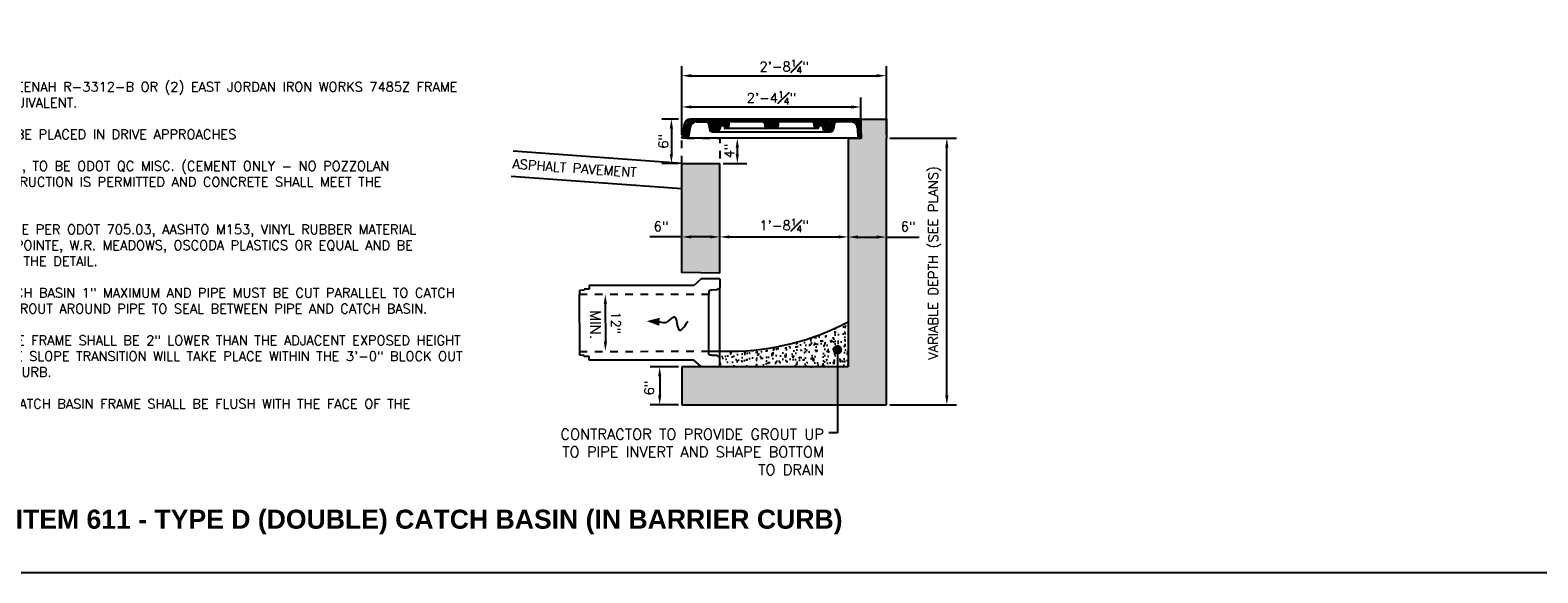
# Model space of a CAD drawing. Header units: feet. Extents: x 1489871 to 1489993, y 656800 to 656821.
# Tile 2 of 18: x 1489942 to 1489962, y 656800 to 656807. Entities that reach past the tile are written whole.
import ezdxf

# ---------------------------------------------------------------- set-up
doc = ezdxf.new("R2010")
doc.units = ezdxf.units.FT
doc.header["$MEASUREMENT"] = 0
doc.linetypes.add('F', pattern=[0.15, 0.1, -0.05])
for name, color, linetype in [('DETAIL', 1, 'Continuous'), ('DETAILS', 4, 'Continuous'), ('P-HATCH', 247, 'Continuous'), ('text', 9, 'Continuous')]:
    doc.layers.add(name, color=color, linetype=linetype)
doc.layers.add('SCRATCH', color=94, linetype='Continuous', plot=False)
doc.styles.add('RS1', font='SIMPLEX.SHX', dxfattribs={"height": 0.1})
doc.styles.add('SOLID', font='arialbd.ttf')
doc.styles.add('STANARD', font='SIMPLEX.shx')
doc.styles.get("Standard").update_dxf_attribs({"font": 'simplex.shx'})
doc.dimstyles.get("Standard").update_dxf_attribs({"dimtxt": 0.18, "dimasz": 0.18, "dimexe": 0.18, "dimexo": 0.0625, "dimgap": 0.09, "dimtad": 0, "dimtih": 1, "dimtoh": 1, "dimdec": 4, "dimzin": 0, "dimdsep": 46, "dimtxsty": 'Standard', "dimcen": 0.09, "dimadec": 0, "dimazin": 0, "dimtfac": 1, "dimtdec": 4, "dimtofl": 0, "dimtmove": 0, "dimatfit": 3, "dimfxl": 1, "dimtolj": 1, "dimtzin": 0, "dimarcsym": 0})
pattern_1 = [(45, (1489946.515724, 656812.865962), (-0.01473139, 0.01473139), [])]
pattern_2 = [(50, (1489756.88586, 656798.56566), (0.17931505, -0.01568803), [0.01875, -0.20625]), (355, (1489756.88586, 656798.56566), (-0.03468783, 0.18804803), [0.015, -0.165]), (100.45144, (1489756.9008, 656798.56435), (0.14462721, 0.17236), [0.01593505, -0.17528553]), (46.1842, (1489756.88586, 656798.61566), (0.26681033, -0.04137982), [0.028125, -0.309375]), (96.63564, (1489756.9081, 656798.6122), (0.2336655, 0.24352965), [0.0239026, -0.26292844]), (351.18416, (1489756.88586, 656798.61566), (0.2336655, 0.24352965), [0.0225, -0.2475]), (21, (1489756.91086, 656798.60316), (0.14922676, -0.10065472), [0.01875, -0.20625]), (326, (1489756.91086, 656798.60316), (0.06082883, 0.18128751), [0.015, -0.165]), (71.45144, (1489756.9233, 656798.59477), (0.2100556, 0.08063279), [0.01593505, -0.17528553]), (37.5, (1489756.885856, 656798.56566), (0.003039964, 0.083223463), [0, -0.163, 0, -0.1675, 0, -0.165625]), (7.5, (1489756.88586, 656798.56566), (0.065767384, 0.098602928), [0, -0.0955, 0, -0.15925, 0, -0.063125]), (327.5, (1489756.830106, 656798.56566), (0.13345561, -0.005638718), [0, -0.0625, 0, -0.195, 0, -0.25875]), (317.5, (1489756.80511, 656798.56566), (0.14579654, 0.025026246), [0, -0.08125, 0, -0.1295, 0, -0.18375])]

# ---------------------------------------------------------------- blocks, each defined once
blk = doc.blocks.new('*D364')
at = {"layer": 'DEFPOINTS', "color": 0, "linetype": 'Continuous', "transparency": 16777216}
for p in [(1489952.587, 656804.286), (1489953.087, 656804.366), (1489953.087, 656804.286)]:
    blk.add_point(p, dxfattribs=at)
at = {"layer": 'text', "color": 0, "linetype": 'Continuous', "lineweight": -2, "transparency": 16777216}
for p, q in [((1489952.713, 656804.366), (1489952.961, 656804.366)), ((1489953.087, 656804.366), (1489953.52, 656804.366))]:
    blk.add_line(p, q, dxfattribs=at)
at = {"layer": 'text', "color": 0, "linetype": 'Continuous', "transparency": 16777216}
for points in [[(1489952.713, 656804.387), (1489952.713, 656804.345), (1489952.587, 656804.366)], [(1489952.961, 656804.387), (1489952.961, 656804.345), (1489953.087, 656804.366)]]:
    blk.add_solid(points, dxfattribs=at)
at = {"layer": 'text', "color": 0, "linetype": 'Continuous', "transparency": 16777216, "insert": (1489953.373, 656804.504), "char_height": 0.126, "attachment_point": 5}
blk.add_mtext('\\A1;6"', dxfattribs=at)
blk = doc.blocks.new('*D365')
at = {"layer": 'DEFPOINTS', "color": 0, "linetype": 'Continuous', "transparency": 16777216}
for p in [(1489952.587, 656804.368), (1489950.9, 656804.164), (1489952.587, 656804.164)]:
    blk.add_point(p, dxfattribs=at)
at = {"layer": 'text', "color": 0, "linetype": 'Continuous', "lineweight": -2, "transparency": 16777216}
blk.add_line((1489951.026, 656804.368), (1489952.461, 656804.368), dxfattribs=at)
at = {"layer": 'text', "color": 0, "linetype": 'Continuous', "transparency": 16777216}
for points in [[(1489951.026, 656804.389), (1489951.026, 656804.347), (1489950.9, 656804.368)], [(1489952.461, 656804.389), (1489952.461, 656804.347), (1489952.587, 656804.368)]]:
    blk.add_solid(points, dxfattribs=at)
at = {"layer": 'text', "color": 0, "linetype": 'Continuous', "transparency": 16777216, "insert": (1489951.744, 656804.519), "char_height": 0.126, "attachment_point": 5, "rotation": 359.991}
blk.add_mtext('\\A1;1\'-8{\\H0.7x;\\S1#4;}"', dxfattribs=at)
blk = doc.blocks.new('*D366')
at = {"layer": 'DEFPOINTS', "color": 0, "linetype": 'Continuous', "transparency": 16777216}
for p in [(1489949.315, 656803.614), (1489949.315, 656802.864), (1489949.396, 656802.864)]:
    blk.add_point(p, dxfattribs=at)
at = {"layer": 'text', "color": 0, "linetype": 'Continuous', "lineweight": -2, "transparency": 16777216}
blk.add_line((1489949.395, 656803.488), (1489949.396, 656802.99), dxfattribs=at)
at = {"layer": 'text', "color": 0, "linetype": 'Continuous', "transparency": 16777216}
for points in [[(1489949.416, 656803.488), (1489949.374, 656803.488), (1489949.395, 656803.614)], [(1489949.417, 656802.99), (1489949.375, 656802.99), (1489949.396, 656802.864)]]:
    blk.add_solid(points, dxfattribs=at)
at = {"layer": 'text', "color": 0, "linetype": 'Continuous', "transparency": 16777216, "insert": (1489949.533, 656803.239), "char_height": 0.126, "attachment_point": 5, "rotation": 270.0419}
blk.add_mtext('\\A1;12"', dxfattribs=at)
blk = doc.blocks.new('*D367')
at = {"layer": 'DEFPOINTS', "color": 0, "linetype": 'Continuous', "transparency": 16777216}
for p in [(1489953.088, 656805.667), (1489953.882, 656805.667), (1489953.088, 656802.16)]:
    blk.add_point(p, dxfattribs=at)
at = {"layer": 'text', "color": 0, "linetype": 'Continuous', "lineweight": -2, "transparency": 16777216}
for p, q in [((1489953.131, 656805.667), (1489954.008, 656805.667)), ((1489953.882, 656802.286), (1489953.882, 656805.541)), ((1489953.131, 656802.16), (1489954.008, 656802.16))]:
    blk.add_line(p, q, dxfattribs=at)
at = {"layer": 'text', "color": 0, "linetype": 'Continuous', "transparency": 16777216}
for points in [[(1489953.861, 656805.541), (1489953.903, 656805.541), (1489953.882, 656805.667)], [(1489953.861, 656802.286), (1489953.903, 656802.286), (1489953.882, 656802.16)]]:
    blk.add_solid(points, dxfattribs=at)
at = {"layer": 'text', "color": 0, "linetype": 'Continuous', "transparency": 16777216, "insert": (1489953.723, 656804.028), "char_height": 0.126, "attachment_point": 5, "rotation": 90}
blk.add_mtext('\\A1;VARIABLE DEPTH (SEE PLANS)', dxfattribs=at)
blk = doc.blocks.new('*D368')
at = {"layer": 'DEFPOINTS', "color": 0, "linetype": 'Continuous', "transparency": 16777216}
for p in [(1489950.4, 656804.368), (1489950.9, 656804.368), (1489950.9, 656804.368)]:
    blk.add_point(p, dxfattribs=at)
at = {"layer": 'text', "color": 0, "linetype": 'Continuous', "lineweight": -2, "transparency": 16777216}
for p, q in [((1489950.4, 656804.368), (1489949.98, 656804.368)), ((1489950.774, 656804.368), (1489950.526, 656804.368))]:
    blk.add_line(p, q, dxfattribs=at)
at = {"layer": 'text', "color": 0, "linetype": 'Continuous', "transparency": 16777216}
for points in [[(1489950.526, 656804.389), (1489950.526, 656804.347), (1489950.4, 656804.368)], [(1489950.774, 656804.389), (1489950.774, 656804.347), (1489950.9, 656804.368)]]:
    blk.add_solid(points, dxfattribs=at)
at = {"layer": 'text', "color": 0, "linetype": 'Continuous', "transparency": 16777216, "insert": (1489950.127, 656804.506), "char_height": 0.126, "attachment_point": 5}
blk.add_mtext('\\A1;6"', dxfattribs=at)
blk = doc.blocks.new('*D369')
at = {"layer": 'DEFPOINTS', "color": 0, "linetype": 'Continuous', "transparency": 16777216}
for p in [(1489950.4, 656802.66), (1489950.109, 656802.16), (1489950.4, 656802.16)]:
    blk.add_point(p, dxfattribs=at)
at = {"layer": 'text', "color": 0, "linetype": 'Continuous', "lineweight": -2, "transparency": 16777216}
for p, q in [((1489950.356, 656802.66), (1489949.983, 656802.66)), ((1489950.109, 656802.534), (1489950.109, 656802.286)), ((1489950.356, 656802.16), (1489949.983, 656802.16))]:
    blk.add_line(p, q, dxfattribs=at)
at = {"layer": 'text', "color": 0, "linetype": 'Continuous', "transparency": 16777216}
for points in [[(1489950.088, 656802.534), (1489950.13, 656802.534), (1489950.109, 656802.66)], [(1489950.088, 656802.286), (1489950.13, 656802.286), (1489950.109, 656802.16)]]:
    blk.add_solid(points, dxfattribs=at)
at = {"layer": 'text', "color": 0, "linetype": 'Continuous', "transparency": 16777216, "insert": (1489949.971, 656802.382), "char_height": 0.126, "attachment_point": 5, "rotation": 90}
blk.add_mtext('\\A1;6"', dxfattribs=at)
blk = doc.blocks.new('*D370')
at = {"layer": 'DEFPOINTS', "color": 0, "linetype": 'Continuous', "transparency": 16777216}
for p in [(1489953.088, 656806.487), (1489950.4, 656805.667), (1489953.088, 656805.667)]:
    blk.add_point(p, dxfattribs=at)
at = {"layer": 'text', "color": 0, "linetype": 'Continuous', "lineweight": -2, "transparency": 16777216}
for p, q in [((1489950.4, 656805.711), (1489950.4, 656806.613)), ((1489950.526, 656806.487), (1489952.962, 656806.487)), ((1489953.088, 656805.711), (1489953.088, 656806.613))]:
    blk.add_line(p, q, dxfattribs=at)
at = {"layer": 'text', "color": 0, "linetype": 'Continuous', "transparency": 16777216}
for points in [[(1489950.526, 656806.508), (1489950.526, 656806.466), (1489950.4, 656806.487)], [(1489952.962, 656806.508), (1489952.962, 656806.466), (1489953.088, 656806.487)]]:
    blk.add_solid(points, dxfattribs=at)
at = {"layer": 'text', "color": 0, "linetype": 'Continuous', "transparency": 16777216, "insert": (1489951.744, 656806.607), "char_height": 0.126, "attachment_point": 5}
blk.add_mtext('\\A1;2\'-8{\\H0.7x;\\S1#4;}"', dxfattribs=at)
blk = doc.blocks.new('*D371')
at = {"layer": 'DEFPOINTS', "color": 0, "linetype": 'Continuous', "transparency": 16777216}
for p in [(1489952.754, 656806.076), (1489950.4, 656805.667), (1489952.754, 656805.667)]:
    blk.add_point(p, dxfattribs=at)
at = {"layer": 'text', "color": 0, "linetype": 'Continuous', "lineweight": -2, "transparency": 16777216}
for p, q in [((1489950.4, 656805.711), (1489950.4, 656806.202)), ((1489950.526, 656806.076), (1489952.628, 656806.076)), ((1489952.754, 656805.711), (1489952.754, 656806.202))]:
    blk.add_line(p, q, dxfattribs=at)
at = {"layer": 'text', "color": 0, "linetype": 'Continuous', "transparency": 16777216}
for points in [[(1489950.526, 656806.097), (1489950.526, 656806.055), (1489950.4, 656806.076)], [(1489952.628, 656806.097), (1489952.628, 656806.055), (1489952.754, 656806.076)]]:
    blk.add_solid(points, dxfattribs=at)
at = {"layer": 'text', "color": 0, "linetype": 'Continuous', "transparency": 16777216, "insert": (1489951.577, 656806.196), "char_height": 0.126, "attachment_point": 5}
blk.add_mtext('\\A1;2\'-4{\\H0.7x;\\S1#4;}"', dxfattribs=at)
blk = doc.blocks.new('*D372')
at = {"layer": 'DEFPOINTS', "color": 0, "linetype": 'Continuous', "transparency": 16777216}
for p in [(1489950.9, 656805.667), (1489950.9, 656805.334), (1489951.129, 656805.333)]:
    blk.add_point(p, dxfattribs=at)
at = {"layer": 'text', "color": 0, "linetype": 'Continuous', "lineweight": -2, "transparency": 16777216}
for p, q in [((1489951.129, 656805.541), (1489951.129, 656805.459)), ((1489950.944, 656805.334), (1489951.255, 656805.333))]:
    blk.add_line(p, q, dxfattribs=at)
at = {"layer": 'text', "color": 0, "linetype": 'Continuous', "transparency": 16777216}
for points in [[(1489951.108, 656805.541), (1489951.15, 656805.541), (1489951.129, 656805.667)], [(1489951.108, 656805.459), (1489951.15, 656805.459), (1489951.129, 656805.333)]]:
    blk.add_solid(points, dxfattribs=at)
at = {"layer": 'text', "color": 0, "linetype": 'Continuous', "transparency": 16777216, "insert": (1489951.023, 656805.5), "char_height": 0.126, "attachment_point": 5, "rotation": 89.9578}
blk.add_mtext('\\A1;4"', dxfattribs=at)
blk = doc.blocks.new('*D373')
at = {"layer": 'DEFPOINTS', "color": 0, "linetype": 'Continuous', "transparency": 16777216}
for p in [(1489950.4, 656805.917), (1489950.263, 656805.334), (1489950.4, 656805.334)]:
    blk.add_point(p, dxfattribs=at)
at = {"layer": 'text', "color": 0, "linetype": 'Continuous', "lineweight": -2, "transparency": 16777216}
for p, q in [((1489950.356, 656805.917), (1489950.137, 656805.917)), ((1489950.263, 656805.791), (1489950.263, 656805.46)), ((1489950.356, 656805.334), (1489950.137, 656805.334))]:
    blk.add_line(p, q, dxfattribs=at)
at = {"layer": 'text', "color": 0, "linetype": 'Continuous', "transparency": 16777216}
for points in [[(1489950.242, 656805.791), (1489950.284, 656805.791), (1489950.263, 656805.917)], [(1489950.242, 656805.46), (1489950.284, 656805.46), (1489950.263, 656805.334)]]:
    blk.add_solid(points, dxfattribs=at)
at = {"layer": 'text', "color": 0, "linetype": 'Continuous', "transparency": 16777216, "insert": (1489950.157, 656805.625), "char_height": 0.126, "attachment_point": 5, "rotation": 90}
blk.add_mtext('\\A1;6"', dxfattribs=at)

msp = doc.modelspace()

# ---------------------------------------------------------------- hatches: boundary and pattern name
at = {"layer": 'DETAILS'}
h = msp.add_hatch(dxfattribs=at)
h.set_pattern_fill('_USER', color=247, scale=0.020833, angle=45, style=0, pattern_type=0)
h.set_pattern_definition(pattern_1)
h.paths.add_polyline_path([(1489950.83441, 656805.83364), (1489950.82712, 656805.91698), (1489950.51404, 656805.91698, 0.36397023), (1489950.43197, 656805.84811), (1489950.40003, 656805.66698), (1489950.48465, 656805.66698), (1489950.51016, 656805.81165, -0.36397023), (1489950.59223, 656805.88052), (1489950.71169, 656805.88052, -0.36397023), (1489950.75273, 656805.84609), (1489950.76354, 656805.78474, 0.36397023), (1489950.80458, 656805.75031), (1489950.85521, 656805.75031, 0.33486027), (1489950.89527, 656805.78053), (1489950.91045, 656805.83364)])
h = msp.add_hatch(dxfattribs=at)
h.set_pattern_fill('_USER', color=247, scale=0.020833, angle=-45, style=0, pattern_type=0)
h.set_pattern_definition([(315, (1489949.128758, 656809.586887), (0.01473139, 0.01473139), [])])
h.paths.add_polyline_path([(1489951.66653, 656805.8615, -0.38887873), (1489951.68729, 656805.88052), (1489952.11434, 656805.88052, -0.38887873), (1489952.1351, 656805.8615), (1489952.14076, 656805.79673, 0.38887873), (1489952.14595, 656805.79198), (1489952.18849, 656805.79198, 0.38887873), (1489952.19368, 656805.79673), (1489952.19524, 656805.81462, -0.38887873), (1489952.216, 656805.83364), (1489952.31462, 656805.83364), (1489952.32191, 656805.91698), (1489950.83232, 656805.91698), (1489950.83962, 656805.83364), (1489950.93823, 656805.83364, -0.38887873), (1489950.95899, 656805.81462), (1489950.96055, 656805.79673, 0.38887873), (1489950.96574, 656805.79198), (1489951.00828, 656805.79198, 0.38887873), (1489951.01347, 656805.79673), (1489951.01914, 656805.8615, -0.38887873), (1489951.03989, 656805.88052), (1489951.46695, 656805.88052, -0.38887873), (1489951.4877, 656805.8615), (1489951.49337, 656805.79673, 0.38887873), (1489951.49856, 656805.79198), (1489951.65568, 656805.79198, 0.38887873), (1489951.66087, 656805.79673)])
h = msp.add_hatch(dxfattribs=at)
h.set_pattern_fill('_USER', color=247, scale=0.020833, angle=45, style=0, pattern_type=0)
h.set_pattern_definition(pattern_1)
h.paths.add_polyline_path([(1489952.34966, 656805.75031, 0.36397023), (1489952.39069, 656805.78474), (1489952.40151, 656805.84609, -0.36397023), (1489952.44254, 656805.88052), (1489952.62499, 656805.88052, -0.40487307), (1489952.70828, 656805.79985), (1489952.71253, 656805.66698), (1489952.7542, 656805.66698), (1489952.7462, 656805.91698), (1489952.32712, 656805.91698), (1489952.31983, 656805.83364), (1489952.24378, 656805.83364), (1489952.25896, 656805.78053, 0.33486027), (1489952.29902, 656805.75031)])
at = {"layer": 'P-HATCH', "linetype": 'Continuous'}
h = msp.add_hatch(dxfattribs=at)
h.set_pattern_fill('AR-CONC', color=256, scale=0.025)
h.set_pattern_definition(pattern_2)
h.paths.add_polyline_path([(1489950.90003, 656805.33345), (1489950.40003, 656805.33384), (1489950.40003, 656803.89598), (1489950.89873, 656803.89353)], flags=17)
h.paths.add_polyline_path([(1489953.08753, 656805.91723), (1489952.7542, 656805.91723), (1489952.7542, 656805.66698), (1489952.58753, 656805.66698), (1489952.58753, 656802.65956), (1489951.90003, 656802.65956), (1489950.40003, 656802.65956), (1489950.40003, 656802.15956), (1489951.90003, 656802.15956), (1489953.08753, 656802.15956)])
h = msp.add_hatch(dxfattribs=at)
h.set_pattern_fill('AR-CONC', color=256, scale=0.025)
h.set_pattern_definition(pattern_2)
edge = h.paths.add_edge_path()
edge.add_arc((1489951.02108, 656806.21388), 3.34978, 270.439516, 297.88051, ccw=False)
edge.add_line((1489951.04678, 656802.86421), (1489950.90059, 656802.86416))
edge.add_line((1489950.90059, 656802.86416), (1489950.90063, 656802.77316))
edge.add_line((1489950.90063, 656802.77316), (1489950.90058, 656802.65956))
edge.add_line((1489950.90058, 656802.65956), (1489951.90003, 656802.65956))
edge.add_line((1489951.90003, 656802.65956), (1489952.58753, 656802.65956))
edge.add_line((1489952.58753, 656802.65956), (1489952.58753, 656803.25293))

# ---------------------------------------------------------------- linework, layer by layer
at = {"layer": 'DETAIL', "linetype": 'Continuous'}
for p, q in [((1489952.58753, 656805.66698), (1489952.58753, 656802.65956)), ((1489953.08753, 656802.15956), (1489953.08753, 656805.66698)), ((1489950.89873, 656803.89353), (1489950.89873, 656805.33364)), ((1489949.18135, 656803.68165), (1489949.11662, 656803.67994)), ((1489949.11662, 656803.67994), (1489949.11662, 656803.66601)), ((1489949.18292, 656803.7297), (1489949.18135, 656803.68165)), ((1489950.5574, 656803.72936), (1489949.18292, 656803.7297)), ((1489950.65591, 656803.81806), (1489950.5574, 656803.72936)), ((1489950.90019, 656803.81823), (1489950.65591, 656803.81806)), ((1489949.11662, 656803.66601), (1489949.05747, 656803.66569)), ((1489949.05747, 656803.66569), (1489949.05759, 656803.61353)), ((1489949.05793, 656802.81137), (1489949.05799, 656802.86353)), ((1489949.11708, 656802.81111), (1489949.05793, 656802.81137)), ((1489949.1171, 656802.79718), (1489949.11708, 656802.81111)), ((1489949.18182, 656802.79555), (1489949.1171, 656802.79718)), ((1489949.18345, 656802.74749), (1489949.18182, 656802.79555)), ((1489950.55792, 656802.74931), (1489949.18345, 656802.74749)), ((1489950.65653, 656802.66071), (1489950.55792, 656802.74931)), ((1489950.40003, 656802.65956), (1489950.40003, 656802.15956)), ((1489951.90003, 656802.65956), (1489950.40003, 656802.65956)), ((1489950.90058, 656802.66081), (1489950.65653, 656802.66071)), ((1489952.58753, 656802.65956), (1489951.90003, 656802.65956)), ((1489950.40003, 656802.15956), (1489953.08753, 656802.15956))]:
    msp.add_line(p, q, dxfattribs=at)
at = {"layer": 'DETAIL', "linetype": 'F', "ltscale": 0.0625}
for p, q in [((1489949.05759, 656803.61353), (1489950.75463, 656803.61477)), ((1489949.05799, 656802.86353), (1489950.75503, 656802.86411))]:
    msp.add_line(p, q, dxfattribs=at)
at = {"layer": 'DETAIL', "linetype": 'Continuous', "flags": 128}
for points in [[(1489952.58753, 656805.66698), (1489952.7542, 656805.66698), (1489952.7542, 656805.91723), (1489953.08753, 656805.91723), (1489953.08753, 656805.66698)], [(1489950.40003, 656805.33364), (1489950.89979, 656805.33364)]]:
    msp.add_lwpolyline(points, dxfattribs=at)
at = {"layer": 'DETAIL', "linetype": 'F', "ltscale": 0.0625, "flags": 128}
msp.add_lwpolyline([(1489950.40003, 656805.33364), (1489950.40003, 656805.66698), (1489950.90003, 656805.66698), (1489950.89979, 656805.33364)], dxfattribs=at)
at = {"layer": 'DETAIL', "linetype": 'Continuous'}
for points in [[(1489950.40003, 656805.33364), (1489948.1838, 656805.49657)], [(1489950.89873, 656803.89353), (1489950.40003, 656803.90075), (1489950.40003, 656805.33364)], [(1489950.40003, 656804.99941), (1489948.15936, 656805.16413)], [(1489950.90063, 656802.77316), (1489950.90013, 656803.70587)], [(1489949.05799, 656802.86353), (1489949.05759, 656803.61353)], [(1489950.75503, 656802.86411), (1489950.75463, 656803.61477)]]:
    msp.add_lwpolyline(points, dxfattribs=at)
for points in [[(1489950.90019, 656803.81823), (1489950.90013, 656803.70587, -0.30017441), (1489950.85488, 656803.67179), (1489950.79712, 656803.66834, 0.06150134), (1489950.77009, 656803.66335, 0.28872188), (1489950.75604, 656803.64678), (1489950.75463, 656803.61477)], [(1489950.90058, 656802.66081), (1489950.90063, 656802.77316, 0.30017441), (1489950.85534, 656802.8072), (1489950.79758, 656802.81059, -0.06150134), (1489950.77054, 656802.81555, -0.28872188), (1489950.75648, 656802.8321), (1489950.75503, 656802.86411)]]:
    msp.add_lwpolyline(points, format="xyb", dxfattribs=at)
at = {"layer": 'DETAIL', "flags": 128}
msp.add_lwpolyline([(1489949.9384, 656803.2606, 0, 0.10547, 0), (1489950.10652, 656803.25234, 0.10547, 0.10547, 0)], format="xyseb", dxfattribs=at)
at = {"layer": 'DETAIL'}
msp.add_lwpolyline([(1489950.75503, 656802.86411), (1489951.04678, 656802.86421, 0.1203094), (1489952.58753, 656803.25293, 0.1203094)], format="xyb", dxfattribs=at)
msp.add_spline([(1489950.10652, 656803.25234), (1489950.20266, 656803.24762), (1489950.30102, 656803.31587), (1489950.36362, 656803.1454), (1489950.48082, 656803.26139)], degree=3, dxfattribs=at)
at = {"layer": 'DETAILS', "color": 247}
for p, q in [((1489952.7462, 656805.91698), (1489950.51404, 656805.91698)), ((1489950.59223, 656805.88052), (1489950.71169, 656805.88052)), ((1489950.82712, 656805.91698), (1489950.83441, 656805.83364)), ((1489950.83232, 656805.91698), (1489950.83962, 656805.83364)), ((1489952.32191, 656805.91698), (1489950.83232, 656805.91698)), ((1489951.01914, 656805.8615), (1489951.01347, 656805.79673)), ((1489951.46695, 656805.88052), (1489951.03989, 656805.88052)), ((1489951.4877, 656805.8615), (1489951.49337, 656805.79673)), ((1489951.66653, 656805.8615), (1489951.66087, 656805.79673)), ((1489952.11434, 656805.88052), (1489951.68729, 656805.88052)), ((1489952.1351, 656805.8615), (1489952.14076, 656805.79673)), ((1489952.32191, 656805.91698), (1489952.31462, 656805.83364)), ((1489952.32712, 656805.91698), (1489952.31983, 656805.83364)), ((1489952.62499, 656805.88052), (1489952.44254, 656805.88052)), ((1489952.7462, 656805.91698), (1489952.7542, 656805.66698)), ((1489950.43197, 656805.84811), (1489950.40003, 656805.66698)), ((1489950.40003, 656805.66698), (1489950.40003, 656805.67459)), ((1489952.7542, 656805.66698), (1489950.40003, 656805.66698)), ((1489950.51016, 656805.81165), (1489950.48465, 656805.66698)), ((1489950.75273, 656805.84609), (1489950.76354, 656805.78474)), ((1489950.80458, 656805.75031), (1489952.34966, 656805.75031)), ((1489950.83441, 656805.83364), (1489950.93823, 656805.83364)), ((1489950.93823, 656805.83364), (1489950.83962, 656805.83364)), ((1489950.91045, 656805.83364), (1489950.89527, 656805.78053)), ((1489950.95899, 656805.81462), (1489950.96055, 656805.79673)), ((1489952.18849, 656805.79198), (1489950.96574, 656805.79198)), ((1489952.19524, 656805.81462), (1489952.19368, 656805.79673)), ((1489952.31462, 656805.83364), (1489952.216, 656805.83364)), ((1489952.216, 656805.83364), (1489952.31983, 656805.83364)), ((1489952.24378, 656805.83364), (1489952.25896, 656805.78053)), ((1489952.40151, 656805.84609), (1489952.39069, 656805.78474)), ((1489952.70828, 656805.79985), (1489952.71253, 656805.66698))]:
    msp.add_line(p, q, dxfattribs=at)
for centre, radius, start, end in [((1489950.51404, 656805.83364), 0.08333, 90, 170), ((1489950.59223, 656805.79718), 0.08333, 90, 170), ((1489950.71169, 656805.83885), 0.04167, 10, 90), ((1489951.03989, 656805.85968), 0.02083, 90, 175), ((1489951.46695, 656805.85968), 0.02083, 5, 90), ((1489951.68729, 656805.85968), 0.02083, 90, 175), ((1489952.11434, 656805.85968), 0.02083, 5, 90), ((1489952.44254, 656805.83885), 0.04167, 90, 170), ((1489952.62499, 656805.79718), 0.08333, 1.833203, 90), ((1489950.80458, 656805.79198), 0.04167, 190, 270), ((1489950.85521, 656805.79198), 0.04167, 270, 344.054604), ((1489950.93823, 656805.81281), 0.02083, 5, 90), ((1489950.96574, 656805.79718), 0.00521, 185, 270), ((1489951.00828, 656805.79718), 0.00521, 270, 355), ((1489951.49856, 656805.79718), 0.00521, 185, 270), ((1489951.65568, 656805.79718), 0.00521, 270, 355), ((1489952.14595, 656805.79718), 0.00521, 185, 270), ((1489952.18849, 656805.79718), 0.00521, 270, 355), ((1489952.216, 656805.81281), 0.02083, 90, 175), ((1489952.29902, 656805.79198), 0.04167, 195.945396, 270), ((1489952.34966, 656805.79198), 0.04167, 270, 350)]:
    msp.add_arc(centre, radius, start, end, dxfattribs=at)
at = {"layer": 'SCRATCH', "flags": 128}
msp.add_lwpolyline([(1489931.89185, 656799.95158), (1489931.89185, 656820.70158), (1489962.26685, 656820.70158), (1489962.26685, 656799.95158)], close=True, dxfattribs=at)

# ---------------------------------------------------------------- texts
at = {"layer": 'text', "insert": (1489938.99589, 656806.71702), "char_height": 0.125, "width": 8.5, "attachment_point": 1, "style": 'STANARD'}
msp.add_mtext('\\A1;{\\fArial|b1|i0|c0|p34;\\H1.5x;\\C3;NOTES\\P\\pxi-3,l3,t3;}A.^IINLET FRAME SHALL BE NEENAH R-3312-B OR (2) EAST JORDAN IRON WORKS 7485Z FRAME AND 7486A INLET PLATE OR EQUIVALENT. \\P\\pi0,l0,tz;\\P\\pi-3,l3,t3;B.^ICATCH BASINS SHALL NOT BE PLACED IN DRIVE APPROACHES\\P\\pi0,l0,tz;\\P\\pi-3,l3,t3;C.^ICONCRETE, CAST-IN-PLACE, TO BE ODOT QC MISC. (CEMENT ONLY - NO POZZOLAN MATERIAL). PRECAST CONSTRUCTION IS PERMITTED AND CONCRETE SHALL MEET THE REQUIREMENTS OF 706.13. \\P\\pi0,l0,tz;\\P\\pi-3,l3,t3;D.^IEXPANSION JOINTS SHALL BE PER ODOT 705.03, AASHTO M153, VINYL RUBBER MATERIAL MANUFACTURED BY RIGHT/POINTE, W.R. MEADOWS, OSCODA PLASTICS OR EQUAL AND BE INSTALLED AS INDICATED IN THE DETAIL.\\P\\pi0,l0,tz;\\P\\pi-3,l3,t3;E.^IPIPE TO INTRUDE INTO CATCH BASIN 1" MAXIMUM AND PIPE MUST BE CUT PARALLEL TO CATCH BASIN. USE NON-SHRINK GROUT AROUND PIPE TO SEAL BETWEEN PIPE AND CATCH BASIN.\\P\\pi0,l0,tz;\\P\\pi-3,l3,t3;F.^ITHE FLOW LINE ACROSS THE FRAME SHALL BE 2" LOWER THAN THE ADJACENT EXPOSED HEIGHT OF THE BARRIER CURB. THE SLOPE TRANSITION WILL TAKE PLACE WITHIN THE 3\'-0" BLOCK OUT SECTION OF THE BARRIER CURB. \\P\\pi0,l0,tz;\\P\\pi-3,l3,t3;G.^ITHE FRONT EDGE OF THE CATCH BASIN FRAME SHALL BE FLUSH WITH THE FACE OF THE BARRIER CURB. ', dxfattribs=at)
at = {"layer": 'text', "insert": (1489948.1792, 656805.39211), "char_height": 0.125, "width": 3.4943, "attachment_point": 1, "rotation": 356}
msp.add_mtext('ASPHALT PAVEMENT', dxfattribs=at)
at = {"layer": 'text', "color": 9, "linetype": 'Continuous', "insert": (1489949.33668, 656803.19123), "char_height": 0.14, "width": 0.4258325, "attachment_point": 2, "rotation": 270, "style": 'RS1'}
msp.add_mtext('\\A1;\\pxql;MIN.', dxfattribs=at)
at = {"layer": 'text', "color": 9, "linetype": 'Continuous', "insert": (1489952.26699, 656801.84429), "char_height": 0.14, "width": 3.8394231, "attachment_point": 3, "style": 'RS1'}
msp.add_mtext('\\A1;CONTRACTOR TO PROVIDE GROUT UP TO PIPE INVERT AND SHAPE BOTTOM TO DRAIN', dxfattribs=at)
at = {"layer": 'text', "color": 3, "insert": (1489947.07935, 656800.61951), "char_height": 0.25, "width": 11.0306002, "attachment_point": 5, "style": 'SOLID'}
msp.add_mtext('\\pxqc;ITEM 611 - TYPE D (DOUBLE) CATCH BASIN (IN BARRIER CURB)', dxfattribs=at)

# ---------------------------------------------------------------- dimensions: what is measured, and where the dimension line sits
at = {"layer": 'text', "linetype": 'Continuous'}
for base, p1, p2, angle, text, override, picture, middle in [((1489953.08753, 656806.48684), (1489950.40003, 656805.66698), (1489953.08753, 656805.66698), 0, '2\'-8{\\H0.7x;\\S1#4;}"', {"dimscale": 0.7, "dimgap": 0.045, "dimtad": 1, "dimtih": 0, "dimtoh": 0}, '*D370', (1489951.74378, 656806.48684)), ((1489952.7542, 656806.07649), (1489950.40003, 656805.66698), (1489952.7542, 656805.66698), 0, '2\'-4{\\H0.7x;\\S1#4;}"', {"dimscale": 0.7, "dimgap": 0.045, "dimtad": 1, "dimtih": 0, "dimtoh": 0}, '*D371', (1489951.57712, 656806.07649)), ((1489951.12923, 656805.33347), (1489950.90003, 656805.66698), (1489950.89979, 656805.33364), 269.957826, '4"', {"dimscale": 0.7, "dimgap": 0.045, "dimtad": 1, "dimtih": 0, "dimtoh": 0, "dimse1": 1}, '*D372', (1489951.12936, 656805.50014)), ((1489953.8823, 656805.66698), (1489953.08753, 656802.15956), (1489953.08753, 656805.66698), 90, 'VARIABLE DEPTH (SEE PLANS)', {"dimscale": 0.7, "dimtad": 1, "dimtih": 0, "dimtoh": 0, "dimse1": 0, "dimse2": 0}, '*D367', (1489953.8823, 656804.02762)), ((1489950.90003, 656804.36795), (1489950.40003, 656804.36839), (1489950.90003, 656804.36839), 0, '6"', {"dimscale": 0.7, "dimtad": 1, "dimtih": 0, "dimtoh": 0, "dimse1": 1, "dimse2": 1}, '*D368', (1489950.12703, 656804.36795)), ((1489952.58737, 656804.36768), (1489950.9, 656804.16439), (1489952.58734, 656804.16412), 359.991017, '1\'-8{\\H0.7x;\\S1#4;}"', {"dimscale": 0.7, "dimtad": 1, "dimtih": 0, "dimtoh": 0, "dimse1": 1, "dimse2": 1}, '*D365', (1489951.7437, 656804.36782)), ((1489953.08734, 656804.36628), (1489952.58734, 656804.28591), (1489953.08734, 656804.28591), 0, '6"', {"dimscale": 0.7, "dimtad": 1, "dimtih": 0, "dimtoh": 0, "dimse1": 1, "dimse2": 1}, '*D364', (1489953.37333, 656804.36628)), ((1489949.39567, 656802.86371), (1489949.31475, 656803.61372), (1489949.31529, 656802.86365), 270.041906, '12"', {"dimscale": 0.7, "dimtad": 1, "dimtih": 0, "dimtoh": 0, "dimse1": 1, "dimse2": 1}, '*D366', (1489949.3954, 656803.23874)), ((1489950.10922, 656802.15956), (1489950.40003, 656802.65956), (1489950.40003, 656802.15956), 270, '6"', {"dimscale": 0.7, "dimtad": 1, "dimtih": 0, "dimtoh": 0, "dimse1": 0, "dimse2": 0}, '*D369', (1489950.10922, 656802.38204))]:
    dim = msp.add_linear_dim(base=base, p1=p1, p2=p2, angle=angle, text=text, dimstyle='Standard', override=override, dxfattribs=at)
    dim.commit()
    dim.dimension.update_dxf_attribs({"geometry": picture, "text_midpoint": middle, "dimtype": 161})
dim = msp.add_aligned_dim(p1=(1489950.40003, 656805.91698), p2=(1489950.40003, 656805.33364), distance=-0.13689, text='6"', dimstyle='Standard', override={"dimscale": 0.7, "dimgap": 0.045, "dimtad": 1, "dimtih": 0, "dimtoh": 0, "dimse1": 0}, dxfattribs=at)
dim.commit()
dim.dimension.update_dxf_attribs({"geometry": '*D373', "text_midpoint": (1489950.15664, 656805.62531)})

# ---------------------------------------------------------------- leaders
at = {"layer": 'text'}
msp.add_leader([(1489952.44474, 656802.88456), (1489952.44346, 656801.7927), (1489952.33016, 656801.79288)], dimstyle='Standard', override={"dimtxt": 0.1875, "dimasz": 0.125, "dimldrblk": 'Dot'}, dxfattribs=at)

doc.saveas('drawing.dxf')
